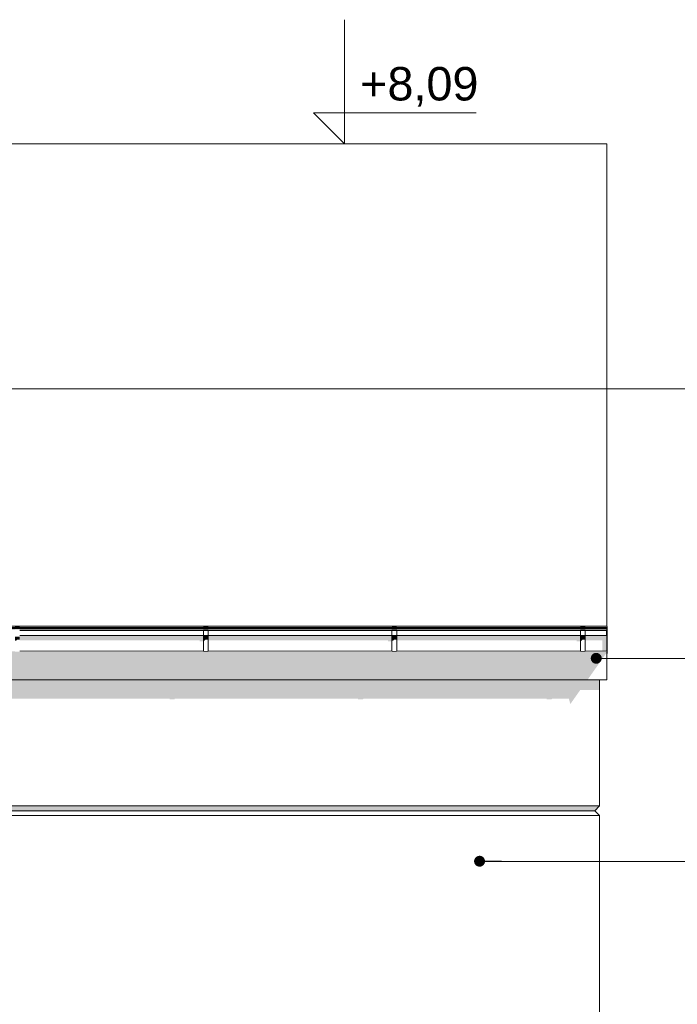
# Model space of a CAD drawing. Header units: millimetres. Extents: x 11 to 55443, y -2 to 19464.
# Tile 134 of 135: x 41362 to 44112, y 15344 to 19464. Entities that reach past the tile are written whole.
import ezdxf

# ---------------------------------------------------------------- set-up
doc = ezdxf.new("R2010")
doc.units = ezdxf.units.MM
doc.header["$MEASUREMENT"] = 0
doc.linetypes.add('Wipeout_Contour', pattern=[1000, 0, -1000])
for name, color, linetype, lineweight in [('A_OZN_ODNOSNIKI_Nr_pióra__85', 7, 'Continuous', 13), ('Nowe_A__DACHY_Nr_pióra__92', 7, 'Continuous', 13), ('Nowe_A__SCIANY_Nr_pióra__87', 7, 'Continuous', 13), ('Nowe_A_WN_WYPOSAZENIE_Nr_pióra__2', 7, 'Continuous', 13), ('Nowe_A_WYM_Nr_pióra__1', 7, 'Continuous', 13), ('Nowe_A_WYM_Nr_pióra__45', 7, 'Continuous', 15), ('Nowe_A_WYM_Nr_pióra__85', 7, 'Continuous', 13)]:
    doc.layers.add(name, color=color, linetype=linetype, lineweight=lineweight)
for name, color, linetype in [('Nowe_A__DACHY', 7, 'Continuous'), ('Nowe_A__SCIANY', 7, 'Continuous'), ('Nowe_A_WN_WYPOSAZENIE', 7, 'Continuous'), ('Nowe_A_WYM', 7, 'Continuous')]:
    doc.layers.add(name, color=color, linetype=linetype)
doc.styles.add('STYL_AUTOMATYCZNY_3', font='arial.ttf')
doc.dimstyles.new('STYL_AUTOMATYCZNY__1', dxfattribs={"dimtxt": 0.18, "dimasz": 91.2, "dimexe": 0.18, "dimexo": 0.0625, "dimgap": 0, "dimtad": 0, "dimtih": 1, "dimtoh": 1, "dimdec": 4, "dimzin": 0, "dimdsep": 46, "dimcen": 0.09, "dimadec": 0, "dimazin": 0, "dimtfac": 1, "dimtdec": 4, "dimtmove": 0, "dimatfit": 3, "dimldrblk": 'ARROWHEAD_11', "dimfxl": 0, "dimtolj": 1, "dimtzin": 0, "dimarcsym": 0})

# ---------------------------------------------------------------- blocks, each defined once
blk = doc.blocks.new('ElemPrzekroju_1_1', base_point=(7287.1, 10854))
at = {"color": 254, "linetype": 'Wipeout_Contour', "lineweight": 0, "ltscale": 339579.704792}
blk.add_wipeout([(37510.5, 16666.3), (37512.7, 16666.3), (37512.7, 16586.3), (37510.5, 16586.3), (37510.5, 16174), (43787.1, 16174), (43787.1, 16701.6), (37510.5, 16701.6)], dxfattribs=at).dxf.layer = 'Nowe_A__SCIANY'
at = {"layer": 'Nowe_A__SCIANY', "linetype": 'Continuous', "lineweight": 0, "true_color": 0x000000}
blk.add_hatch(color=18, dxfattribs=at).paths.add_polyline_path([(43787.1, 16701.6), (37510.5, 16701.6), (37510.5, 16666.3), (37512.7, 16666.3), (37512.7, 16623.4), (38046.8, 16623.4), (38047.5, 16620.1), (38067.5, 16620.1), (38069.9, 16623.4), (38835.1, 16623.4), (38835.9, 16620.1), (38855.9, 16620.1), (38858.2, 16623.4), (39623.4, 16623.4), (39624.2, 16620.1), (39644.2, 16620.1), (39646.5, 16623.4), (40411.8, 16623.4), (40412.6, 16620.1), (40432.6, 16620.1), (40434.9, 16623.4), (41200.1, 16623.4), (41200.9, 16620.1), (41220.9, 16620.1), (41223.2, 16623.4), (41988.5, 16623.4), (41989.2, 16620.1), (42009.2, 16620.1), (42011.5, 16623.4), (42776.8, 16623.4), (42777.6, 16620.1), (42797.6, 16620.1), (42799.9, 16623.4), (43565.1, 16623.4), (43565.9, 16620.1), (43585.9, 16620.1), (43588.2, 16623.4), (43658.7, 16623.4), (43663.8, 16601.6), (43665.3, 16601.6), (43706, 16659.2), (43787.1, 16659.2)])
at = {"color": 254, "linetype": 'Wipeout_Contour', "lineweight": 0, "ltscale": 175021.799182}
blk.add_wipeout([(37510.5, 16174), (37510.5, 16154), (43767.1, 16154), (43787.1, 16174)], dxfattribs=at).dxf.layer = 'Nowe_A__SCIANY'
at = {"layer": 'Nowe_A__SCIANY', "linetype": 'Continuous', "lineweight": 0, "true_color": 0x000000}
blk.add_hatch(color=18, dxfattribs=at).paths.add_polyline_path([(37510.5, 16174), (37510.5, 16154), (43767.1, 16154), (43787.1, 16174)])
at = {"color": 254, "linetype": 'Wipeout_Contour', "lineweight": 0, "ltscale": 174992.133154}
blk.add_wipeout([(37510.5, 16154), (37510.5, 16134), (43787.1, 16134), (43767.1, 16154)], dxfattribs=at).dxf.layer = 'Nowe_A__SCIANY'
at = {"layer": 'Nowe_A__SCIANY_Nr_pióra__87', "color": 7, "linetype": 'Continuous', "lineweight": 13}
for p, q in [((43787.1, 16174), (43787.1, 16701.6)), ((37510.5, 16174), (43787.1, 16174))]:
    blk.add_line(p, q, dxfattribs=at)
at = {"color": 254, "linetype": 'Wipeout_Contour', "lineweight": 0, "ltscale": 174303.202238}
blk.add_wipeout([(37510.5, 15174), (43787.1, 15174), (43787.1, 16134), (37510.5, 16134)], dxfattribs=at).dxf.layer = 'Nowe_A__SCIANY'
at = {"layer": 'Nowe_A__SCIANY', "linetype": 'Continuous', "lineweight": 0, "true_color": 0x000000}
blk.add_hatch(color=18, dxfattribs=at).paths.add_polyline_path([(37510.5, 16154), (37510.5, 16150.6), (43770.6, 16150.6), (43767.1, 16154)])
at = {"layer": 'Nowe_A__SCIANY_Nr_pióra__87', "color": 7, "linetype": 'Continuous', "lineweight": 13}
for p, q in [((43767.1, 16154), (37510.5, 16154)), ((43767.1, 16154), (43787.1, 16174)), ((43787.1, 16134), (43767.1, 16154)), ((37510.5, 16134), (43787.1, 16134)), ((43787.1, 15174), (43787.1, 16134))]:
    blk.add_line(p, q, dxfattribs=at)
blk = doc.blocks.new('ElemPrzekroju_22_1', base_point=(7287.1, 10854))
at = {"color": 254, "linetype": 'Wipeout_Contour', "lineweight": 0, "ltscale": 187881.540222}
blk.add_wipeout([(43817.1, 16910), (43818.6, 16910), (43818.6, 16925.4), (43817.1, 16925.4)], dxfattribs=at).dxf.layer = 'Nowe_A_WN_WYPOSAZENIE'
at = {"color": 254, "linetype": 'Wipeout_Contour', "lineweight": 0, "ltscale": 187804.643285}
blk.add_wipeout([(43818.6, 16910), (43817.1, 16910), (43817.1, 16818.4), (43818.6, 16818.4)], dxfattribs=at).dxf.layer = 'Nowe_A_WN_WYPOSAZENIE'
at = {"color": 254, "linetype": 'Wipeout_Contour', "lineweight": 0, "ltscale": 176300.135174}
blk.add_wipeout([(37543, 16917.5), (43817.1, 16917.5), (43817.1, 16922.4), (37543, 16922.4)], dxfattribs=at).dxf.layer = 'Nowe_A_WN_WYPOSAZENIE'
at = {"color": 254, "linetype": 'Wipeout_Contour', "lineweight": 0, "ltscale": 176295.529073}
blk.add_wipeout([(43817.1, 16917.5), (37543, 16917.5), (37543, 16916.4), (43817.1, 16916.4)], dxfattribs=at).dxf.layer = 'Nowe_A_WN_WYPOSAZENIE'
at = {"layer": 'Nowe_A_WN_WYPOSAZENIE', "linetype": 'Continuous', "lineweight": 0, "true_color": 0x000000}
blk.add_hatch(color=18, dxfattribs=at).paths.add_polyline_path([(43817.1, 16917.5), (37543, 16917.5), (37543, 16916.4), (43817.1, 16916.4)])
at = {"color": 254, "linetype": 'Wipeout_Contour', "lineweight": 0, "ltscale": 1758406.381186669}
blk.add_wipeout([(37312, 16916.4), (37312, 16909.4), (37378, 16909.4), (37378, 16911.2), (37543, 16911.2), (37543, 16909.4), (38188.8, 16909.4), (38188.8, 16911.2), (38208.8, 16911.2), (38208.8, 16909.4), (38977.1, 16909.4), (38977.1, 16911.2), (38997.1, 16911.2), (38997.1, 16909.4), (39765.5, 16909.4), (39765.5, 16911.2), (39785.5, 16911.2), (39785.5, 16909.4), (40553.8, 16909.4), (40553.8, 16911.2), (40573.8, 16911.2), (40573.8, 16909.4), (41342.1, 16909.4), (41342.1, 16911.2), (41362.1, 16911.2), (41362.1, 16909.4), (42130.5, 16909.4), (42130.5, 16911.2), (42150.5, 16911.2), (42150.5, 16909.4), (42918.8, 16909.4), (42918.8, 16911.2), (42938.8, 16911.2), (42938.8, 16909.4), (43707.1, 16909.4), (43707.1, 16911.2), (43727.1, 16911.2), (43727.1, 16909.4), (43817.1, 16909.4), (43817.1, 16916.4)], dxfattribs=at).dxf.layer = 'Nowe_A_WN_WYPOSAZENIE'
at = {"color": 254, "linetype": 'Wipeout_Contour', "lineweight": 0, "ltscale": 180163.144036}
blk.add_wipeout([(41362.1, 16909.4), (41362.1, 16907.6), (42130.5, 16907.6), (42130.5, 16909.4)], dxfattribs=at).dxf.layer = 'Nowe_A_WN_WYPOSAZENIE'
at = {"color": 254, "linetype": 'Wipeout_Contour', "lineweight": 0, "ltscale": 183089.633037}
blk.add_wipeout([(42150.5, 16907.6), (42918.8, 16907.6), (42918.8, 16909.4), (42150.5, 16909.4)], dxfattribs=at).dxf.layer = 'Nowe_A_WN_WYPOSAZENIE'
at = {"color": 254, "linetype": 'Wipeout_Contour', "lineweight": 0, "ltscale": 180146.975334}
blk.add_wipeout([(41362.1, 16907.6), (41362.1, 16887.9), (42130.5, 16887.9), (42130.5, 16907.6)], dxfattribs=at).dxf.layer = 'Nowe_A_WN_WYPOSAZENIE'
at = {"color": 254, "linetype": 'Wipeout_Contour', "lineweight": 0, "ltscale": 186023.537631}
blk.add_wipeout([(42938.8, 16907.6), (43707.1, 16907.6), (43707.1, 16909.4), (42938.8, 16909.4)], dxfattribs=at).dxf.layer = 'Nowe_A_WN_WYPOSAZENIE'
at = {"color": 254, "linetype": 'Wipeout_Contour', "lineweight": 0, "ltscale": 178724.061238}
blk.add_wipeout([(41342.1, 16922.4), (41362.1, 16922.4), (41362.1, 16923.9), (41342.1, 16923.9)], dxfattribs=at).dxf.layer = 'Nowe_A_WN_WYPOSAZENIE'
at = {"color": 254, "linetype": 'Wipeout_Contour', "lineweight": 0, "ltscale": 183073.722861}
blk.add_wipeout([(42150.5, 16907.6), (42150.5, 16887.9), (42918.8, 16887.9), (42918.8, 16907.6)], dxfattribs=at).dxf.layer = 'Nowe_A_WN_WYPOSAZENIE'
at = {"color": 254, "linetype": 'Wipeout_Contour', "lineweight": 0, "ltscale": 187697.56284}
blk.add_wipeout([(43727.1, 16909.4), (43727.1, 16907.6), (43817.1, 16907.6), (43817.1, 16909.4)], dxfattribs=at).dxf.layer = 'Nowe_A_WN_WYPOSAZENIE'
at = {"color": 254, "linetype": 'Wipeout_Contour', "lineweight": 0, "ltscale": 181646.393462}
blk.add_wipeout([(42130.5, 16922.4), (42150.5, 16922.4), (42150.5, 16923.9), (42130.5, 16923.9)], dxfattribs=at).dxf.layer = 'Nowe_A_WN_WYPOSAZENIE'
at = {"color": 254, "linetype": 'Wipeout_Contour', "lineweight": 0, "ltscale": 186007.878451}
blk.add_wipeout([(42938.8, 16887.9), (43707.1, 16887.9), (43707.1, 16907.6), (42938.8, 16907.6)], dxfattribs=at).dxf.layer = 'Nowe_A_WN_WYPOSAZENIE'
at = {"color": 254, "linetype": 'Wipeout_Contour', "lineweight": 0, "ltscale": 180129.042133}
blk.add_wipeout([(42130.5, 16887.9), (41362.1, 16887.9), (41362.1, 16883.7), (42130.5, 16883.7)], dxfattribs=at).dxf.layer = 'Nowe_A_WN_WYPOSAZENIE'
at = {"layer": 'Nowe_A_WN_WYPOSAZENIE', "linetype": 'Continuous', "lineweight": 0, "true_color": 0x000000}
blk.add_hatch(color=18, dxfattribs=at).paths.add_polyline_path([(42130.5, 16887.9), (41362.1, 16887.9), (41362.1, 16883.7), (42130.5, 16883.7)])
at = {"color": 254, "linetype": 'Wipeout_Contour', "lineweight": 0, "ltscale": 181626.744302}
blk.add_wipeout([(42150.5, 16911.2), (42130.5, 16911.2), (42130.5, 16908.8), (42150.5, 16908.8)], dxfattribs=at).dxf.layer = 'Nowe_A_WN_WYPOSAZENIE'
at = {"color": 254, "linetype": 'Wipeout_Contour', "lineweight": 0, "ltscale": 184576.330049}
blk.add_wipeout([(42918.8, 16922.4), (42938.8, 16922.4), (42938.8, 16923.9), (42918.8, 16923.9)], dxfattribs=at).dxf.layer = 'Nowe_A_WN_WYPOSAZENIE'
at = {"color": 254, "linetype": 'Wipeout_Contour', "lineweight": 0, "ltscale": 187682.044247}
blk.add_wipeout([(43727.1, 16907.6), (43727.1, 16887.9), (43817.1, 16887.9), (43817.1, 16907.6)], dxfattribs=at).dxf.layer = 'Nowe_A_WN_WYPOSAZENIE'
at = {"layer": 'Nowe_A_WN_WYPOSAZENIE', "linetype": 'Continuous', "lineweight": 0, "true_color": 0x000000}
blk.add_hatch(color=18, dxfattribs=at).paths.add_polyline_path([(43812.6, 16917.5), (43817.1, 16917.5), (43817.1, 16922.4), (43815.5, 16922.4)])
at = {"layer": 'Nowe_A_WN_WYPOSAZENIE_Nr_pióra__2', "color": 7, "linetype": 'Continuous', "lineweight": 13}
for p, q in [((43818.6, 16925.4), (43817.1, 16925.4)), ((43817.1, 16925.1), (43817.1, 16910)), ((43818.6, 16910), (43817.1, 16910)), ((43818.6, 16925.4), (43818.6, 16910))]:
    blk.add_line(p, q, dxfattribs=at)
at = {"color": 254, "linetype": 'Wipeout_Contour', "lineweight": 0, "ltscale": 184556.992752}
blk.add_wipeout([(42938.8, 16911.2), (42918.8, 16911.2), (42918.8, 16908.8), (42938.8, 16908.8)], dxfattribs=at).dxf.layer = 'Nowe_A_WN_WYPOSAZENIE'
at = {"color": 254, "linetype": 'Wipeout_Contour', "lineweight": 0, "ltscale": 187513.514269}
blk.add_wipeout([(43727.1, 16923.9), (43707.1, 16923.9), (43707.1, 16922.4), (43727.1, 16922.4)], dxfattribs=at).dxf.layer = 'Nowe_A_WN_WYPOSAZENIE'
at = {"color": 254, "linetype": 'Wipeout_Contour', "lineweight": 0, "ltscale": 183056.07639}
blk.add_wipeout([(42150.5, 16887.9), (42150.5, 16883.7), (42918.8, 16883.7), (42918.8, 16887.9)], dxfattribs=at).dxf.layer = 'Nowe_A_WN_WYPOSAZENIE'
at = {"layer": 'Nowe_A_WN_WYPOSAZENIE', "linetype": 'Continuous', "lineweight": 0, "true_color": 0x000000}
blk.add_hatch(color=18, dxfattribs=at).paths.add_polyline_path([(42150.5, 16887.9), (42150.5, 16883.7), (42918.8, 16883.7), (42918.8, 16887.9)])
at = {"color": 254, "linetype": 'Wipeout_Contour', "lineweight": 0, "ltscale": 187494.479913}
blk.add_wipeout([(43727.1, 16911.2), (43707.1, 16911.2), (43707.1, 16908.8), (43727.1, 16908.8)], dxfattribs=at).dxf.layer = 'Nowe_A_WN_WYPOSAZENIE'
at = {"color": 254, "linetype": 'Wipeout_Contour', "lineweight": 0, "ltscale": 180079.271719}
blk.add_wipeout([(41362.1, 16883.7), (41362.1, 16821.4), (42130.5, 16821.4), (42130.5, 16883.7)], dxfattribs=at).dxf.layer = 'Nowe_A_WN_WYPOSAZENIE'
at = {"color": 254, "linetype": 'Wipeout_Contour', "lineweight": 0, "ltscale": 185990.510378}
blk.add_wipeout([(42938.8, 16883.7), (43707.1, 16883.7), (43707.1, 16887.9), (42938.8, 16887.9)], dxfattribs=at).dxf.layer = 'Nowe_A_WN_WYPOSAZENIE'
at = {"layer": 'Nowe_A_WN_WYPOSAZENIE', "linetype": 'Continuous', "lineweight": 0, "true_color": 0x000000}
for points in [[(41362.1, 16882.6), (41342.1, 16882.6), (41342.1, 16866.4), (41347.7, 16866.4), (41351.3, 16870.4), (41362.1, 16870.4)], [(42938.8, 16883.7), (43707.1, 16883.7), (43707.1, 16887.9), (42938.8, 16887.9)]]:
    blk.add_hatch(color=18, dxfattribs=at).paths.add_polyline_path(points)
at = {"color": 254, "linetype": 'Wipeout_Contour', "lineweight": 0, "ltscale": 183007.102287}
blk.add_wipeout([(42918.8, 16883.7), (42150.5, 16883.7), (42150.5, 16821.4), (42918.8, 16821.4)], dxfattribs=at).dxf.layer = 'Nowe_A_WN_WYPOSAZENIE'
at = {"color": 254, "linetype": 'Wipeout_Contour', "lineweight": 0, "ltscale": 187664.832108}
blk.add_wipeout([(43727.1, 16887.9), (43727.1, 16883.7), (43817.1, 16883.7), (43817.1, 16887.9)], dxfattribs=at).dxf.layer = 'Nowe_A_WN_WYPOSAZENIE'
at = {"layer": 'Nowe_A_WN_WYPOSAZENIE', "linetype": 'Continuous', "lineweight": 0, "true_color": 0x000000}
for points in [[(43815.3, 16907.6), (43817.1, 16907.6), (43817.1, 16909.4), (43815.8, 16909.4)], [(43727.1, 16887.9), (43727.1, 16883.7), (43817.1, 16883.7), (43817.1, 16887.9)]]:
    blk.add_hatch(color=18, dxfattribs=at).paths.add_polyline_path(points)
at = {"color": 254, "linetype": 'Wipeout_Contour', "lineweight": 0, "ltscale": 181608.584152}
blk.add_wipeout([(42150.5, 16908.8), (42130.5, 16908.8), (42130.5, 16886.8), (42150.5, 16886.8)], dxfattribs=at).dxf.layer = 'Nowe_A_WN_WYPOSAZENIE'
at = {"layer": 'Nowe_A_WN_WYPOSAZENIE', "linetype": 'Continuous', "lineweight": 0, "true_color": 0x000000}
blk.add_hatch(color=18, dxfattribs=at).paths.add_polyline_path([(42129.5, 16907.6), (42130.5, 16907.6), (42130.5, 16909.4), (42129.5, 16909.4)])
at = {"layer": 'Nowe_A_WN_WYPOSAZENIE_Nr_pióra__2', "color": 7, "linetype": 'Continuous', "lineweight": 13}
for p, q in [((42130.5, 16909.4), (41362.1, 16909.4)), ((42130.5, 16907.6), (41362.1, 16907.6)), ((42130.5, 16923.9), (42130.5, 16922.4)), ((42150.5, 16923.9), (42130.5, 16923.9)), ((42130.5, 16911.2), (42130.5, 16908.8)), ((42150.5, 16911.2), (42130.5, 16911.2)), ((42150.5, 16908.8), (42130.5, 16908.8)), ((42150.5, 16923.9), (42150.5, 16922.4)), ((42150.5, 16911.2), (42150.5, 16908.8))]:
    blk.add_line(p, q, dxfattribs=at)
at = {"color": 254, "linetype": 'Wipeout_Contour', "lineweight": 0, "ltscale": 181589.062191}
blk.add_wipeout([(42150.5, 16886.8), (42130.5, 16886.8), (42130.5, 16882.6), (42150.5, 16882.6)], dxfattribs=at).dxf.layer = 'Nowe_A_WN_WYPOSAZENIE'
at = {"color": 254, "linetype": 'Wipeout_Contour', "lineweight": 0, "ltscale": 185942.309418}
blk.add_wipeout([(42938.8, 16821.4), (43707.1, 16821.4), (43707.1, 16883.7), (42938.8, 16883.7)], dxfattribs=at).dxf.layer = 'Nowe_A_WN_WYPOSAZENIE'
at = {"layer": 'Nowe_A_WN_WYPOSAZENIE', "linetype": 'Continuous', "lineweight": 0, "true_color": 0x000000}
blk.add_hatch(color=18, dxfattribs=at).paths.add_polyline_path([(42150.5, 16886.8), (42130.5, 16886.8), (42130.5, 16882.6), (42150.5, 16882.6)])
at = {"color": 254, "linetype": 'Wipeout_Contour', "lineweight": 0, "ltscale": 184539.120987}
blk.add_wipeout([(42938.8, 16908.8), (42918.8, 16908.8), (42918.8, 16886.8), (42938.8, 16886.8)], dxfattribs=at).dxf.layer = 'Nowe_A_WN_WYPOSAZENIE'
at = {"color": 254, "linetype": 'Wipeout_Contour', "lineweight": 0, "ltscale": 187617.064189}
blk.add_wipeout([(43817.1, 16883.7), (43727.1, 16883.7), (43727.1, 16821.4), (43817.1, 16821.4)], dxfattribs=at).dxf.layer = 'Nowe_A_WN_WYPOSAZENIE'
at = {"layer": 'Nowe_A_WN_WYPOSAZENIE', "linetype": 'Continuous', "lineweight": 0, "true_color": 0x000000}
for points in [[(42917.9, 16907.6), (42918.8, 16907.6), (42918.8, 16909.4), (42917.9, 16909.4)], [(43813.1, 16904.3), (43813.1, 16887.9), (43817.1, 16887.9), (43817.1, 16907.6), (43815.3, 16907.6)]]:
    blk.add_hatch(color=18, dxfattribs=at).paths.add_polyline_path(points)
at = {"layer": 'Nowe_A_WN_WYPOSAZENIE_Nr_pióra__2', "color": 7, "linetype": 'Continuous', "lineweight": 13}
for p, q in [((42918.8, 16909.4), (42150.5, 16909.4)), ((42918.8, 16907.6), (42150.5, 16907.6)), ((42918.8, 16923.9), (42918.8, 16922.4)), ((42938.8, 16923.9), (42918.8, 16923.9)), ((42918.8, 16911.2), (42918.8, 16908.8)), ((42938.8, 16911.2), (42918.8, 16911.2)), ((42938.8, 16908.8), (42918.8, 16908.8)), ((42938.8, 16923.9), (42938.8, 16922.4)), ((42938.8, 16911.2), (42938.8, 16908.8)), ((43817.1, 16910), (43817.1, 16818.4)), ((43818.6, 16910), (43818.6, 16818.4)), ((43818.6, 16818.4), (43817.1, 16818.4))]:
    blk.add_line(p, q, dxfattribs=at)
at = {"color": 254, "linetype": 'Wipeout_Contour', "lineweight": 0, "ltscale": 187476.888195}
blk.add_wipeout([(43727.1, 16908.8), (43707.1, 16908.8), (43707.1, 16886.8), (43727.1, 16886.8)], dxfattribs=at).dxf.layer = 'Nowe_A_WN_WYPOSAZENIE'
at = {"color": 254, "linetype": 'Wipeout_Contour', "lineweight": 0, "ltscale": 181539.411748}
blk.add_wipeout([(42150.5, 16882.6), (42130.5, 16882.6), (42130.5, 16819.9), (42150.5, 16819.9)], dxfattribs=at).dxf.layer = 'Nowe_A_WN_WYPOSAZENIE'
at = {"color": 254, "linetype": 'Wipeout_Contour', "lineweight": 0, "ltscale": 184519.90905}
blk.add_wipeout([(42938.8, 16886.8), (42918.8, 16886.8), (42918.8, 16882.6), (42938.8, 16882.6)], dxfattribs=at).dxf.layer = 'Nowe_A_WN_WYPOSAZENIE'
at = {"layer": 'Nowe_A_WN_WYPOSAZENIE', "linetype": 'Continuous', "lineweight": 0, "true_color": 0x000000}
for points in [[(37312, 16916.4), (37312, 16910), (37371.8, 16910), (37371.5, 16909.4), (37378, 16909.4), (37378, 16911.2), (37543, 16911.2), (37543, 16910), (38188.8, 16910), (38188.8, 16911.2), (38208.8, 16911.2), (38208.8, 16910), (38977.1, 16910), (38977.1, 16911.2), (38997.1, 16911.2), (38997.1, 16910), (39765.5, 16910), (39765.5, 16911.2), (39785.5, 16911.2), (39785.5, 16910), (40553.8, 16910), (40553.8, 16911.2), (40573.8, 16911.2), (40573.8, 16910), (41342.1, 16910), (41342.1, 16911.2), (41362.1, 16911.2), (41362.1, 16910), (42130.5, 16910), (42130.5, 16911.2), (42150.5, 16911.2), (42150.5, 16910), (42918.8, 16910), (42918.8, 16911.2), (42938.8, 16911.2), (42938.8, 16910), (43707.1, 16910), (43707.1, 16911.2), (43727.1, 16911.2), (43727.1, 16910), (43807.3, 16910), (43807, 16909.4), (43817.1, 16909.4), (43817.1, 16916.4)], [(42128.5, 16905.9), (42128.5, 16887.9), (42130.5, 16887.9), (42130.5, 16907.6), (42129.5, 16907.6)], [(43706.2, 16907.6), (43707.1, 16907.6), (43707.1, 16909.4), (43706.2, 16909.4)], [(41362.1, 16883.7), (41362.1, 16867.5), (42114.1, 16867.5), (42114.1, 16863.5), (42128.5, 16863.5), (42128.5, 16821.4), (42130.5, 16821.4), (42130.5, 16883.7)], [(42150.5, 16882.6), (42130.5, 16882.6), (42130.5, 16866.4), (42136.1, 16866.4), (42139.6, 16870.4), (42150.5, 16870.4)], [(42938.8, 16886.8), (42918.8, 16886.8), (42918.8, 16882.6), (42938.8, 16882.6)]]:
    blk.add_hatch(color=18, dxfattribs=at).paths.add_polyline_path(points)
at = {"layer": 'Nowe_A_WN_WYPOSAZENIE_Nr_pióra__2', "color": 7, "linetype": 'Continuous', "lineweight": 13}
for p, q in [((43817.1, 16922.4), (37543, 16922.4)), ((43817.1, 16917.5), (37543, 16917.5)), ((43817.1, 16916.4), (37543, 16916.4)), ((42130.5, 16908.8), (42130.5, 16886.8)), ((42150.5, 16908.8), (42150.5, 16886.8)), ((43707.1, 16909.4), (42938.8, 16909.4)), ((43707.1, 16907.6), (42938.8, 16907.6)), ((43707.1, 16923.9), (43707.1, 16922.4)), ((43727.1, 16923.9), (43707.1, 16923.9)), ((43707.1, 16911.2), (43707.1, 16908.8)), ((43727.1, 16911.2), (43707.1, 16911.2)), ((43727.1, 16908.8), (43707.1, 16908.8)), ((43727.1, 16923.9), (43727.1, 16922.4)), ((43727.1, 16911.2), (43727.1, 16908.8)), ((43817.1, 16909.4), (43727.1, 16909.4)), ((43817.1, 16907.6), (43727.1, 16907.6)), ((42130.5, 16887.9), (41362.1, 16887.9)), ((42130.5, 16886.8), (42130.5, 16882.6)), ((42150.5, 16886.8), (42130.5, 16886.8)), ((42130.5, 16882.6), (42130.5, 16819.9)), ((42150.5, 16882.6), (42130.5, 16882.6)), ((42150.5, 16886.8), (42150.5, 16882.6)), ((42150.5, 16882.6), (42150.5, 16819.9)), ((42130.5, 16821.4), (41362.1, 16821.4)), ((42150.5, 16819.9), (42130.5, 16819.9))]:
    blk.add_line(p, q, dxfattribs=at)
at = {"color": 254, "linetype": 'Wipeout_Contour', "lineweight": 0, "ltscale": 187457.977317}
blk.add_wipeout([(43727.1, 16886.8), (43707.1, 16886.8), (43707.1, 16882.6), (43727.1, 16882.6)], dxfattribs=at).dxf.layer = 'Nowe_A_WN_WYPOSAZENIE'
at = {"layer": 'Nowe_A_WN_WYPOSAZENIE', "linetype": 'Continuous', "lineweight": 0, "true_color": 0x000000}
blk.add_hatch(color=18, dxfattribs=at).paths.add_polyline_path([(43727.1, 16886.8), (43707.1, 16886.8), (43707.1, 16882.6), (43727.1, 16882.6)])
at = {"color": 254, "linetype": 'Wipeout_Contour', "lineweight": 0, "ltscale": 184471.047637}
blk.add_wipeout([(42938.8, 16882.6), (42918.8, 16882.6), (42918.8, 16819.9), (42938.8, 16819.9)], dxfattribs=at).dxf.layer = 'Nowe_A_WN_WYPOSAZENIE'
at = {"layer": 'Nowe_A_WN_WYPOSAZENIE', "linetype": 'Continuous', "lineweight": 0, "true_color": 0x000000}
for points in [[(42917.9, 16907.6), (42916.8, 16905.9), (42916.8, 16887.9), (42918.8, 16887.9), (42918.8, 16907.6)], [(42150.5, 16883.7), (42150.5, 16867.5), (42902.4, 16867.5), (42902.4, 16863.5), (42916.8, 16863.5), (42916.8, 16821.4), (42918.8, 16821.4), (42918.8, 16883.7)], [(42938.8, 16882.6), (42918.8, 16882.6), (42918.8, 16866.4), (42924.4, 16866.4), (42928, 16870.4), (42938.8, 16870.4)]]:
    blk.add_hatch(color=18, dxfattribs=at).paths.add_polyline_path(points)
at = {"layer": 'Nowe_A_WN_WYPOSAZENIE_Nr_pióra__2', "color": 7, "linetype": 'Continuous', "lineweight": 13}
for p, q in [((42918.8, 16908.8), (42918.8, 16886.8)), ((42938.8, 16908.8), (42938.8, 16886.8)), ((42918.8, 16887.9), (42150.5, 16887.9)), ((42918.8, 16886.8), (42918.8, 16882.6)), ((42938.8, 16886.8), (42918.8, 16886.8)), ((42918.8, 16882.6), (42918.8, 16819.9)), ((42938.8, 16882.6), (42918.8, 16882.6)), ((42938.8, 16886.8), (42938.8, 16882.6)), ((42938.8, 16882.6), (42938.8, 16819.9)), ((42918.8, 16821.4), (42150.5, 16821.4)), ((42938.8, 16819.9), (42918.8, 16819.9))]:
    blk.add_line(p, q, dxfattribs=at)
at = {"color": 254, "linetype": 'Wipeout_Contour', "lineweight": 0, "ltscale": 187409.882096}
blk.add_wipeout([(43727.1, 16882.6), (43707.1, 16882.6), (43707.1, 16819.9), (43727.1, 16819.9)], dxfattribs=at).dxf.layer = 'Nowe_A_WN_WYPOSAZENIE'
at = {"layer": 'Nowe_A_WN_WYPOSAZENIE', "linetype": 'Continuous', "lineweight": 0, "true_color": 0x000000}
for points in [[(43705.1, 16905.9), (43705.1, 16887.9), (43707.1, 16887.9), (43707.1, 16907.6), (43706.2, 16907.6)], [(43707.1, 16883.7), (42938.8, 16883.7), (42938.8, 16867.5), (43690.7, 16867.5), (43690.7, 16863.5), (43705.1, 16863.5), (43705.1, 16821.4), (43707.1, 16821.4)], [(43727.1, 16882.6), (43707.1, 16882.6), (43707.1, 16866.4), (43712.8, 16866.4), (43716.3, 16870.4), (43727.1, 16870.4)], [(43727.1, 16883.7), (43727.1, 16867.5), (43798.7, 16867.5), (43798.7, 16821.4), (43817.1, 16821.4), (43817.1, 16883.7)]]:
    blk.add_hatch(color=18, dxfattribs=at).paths.add_polyline_path(points)
at = {"layer": 'Nowe_A_WN_WYPOSAZENIE_Nr_pióra__2', "color": 7, "linetype": 'Continuous', "lineweight": 13}
for p, q in [((43707.1, 16908.8), (43707.1, 16886.8)), ((43727.1, 16908.8), (43727.1, 16886.8)), ((43707.1, 16887.9), (42938.8, 16887.9)), ((43707.1, 16886.8), (43707.1, 16882.6)), ((43727.1, 16886.8), (43707.1, 16886.8)), ((43707.1, 16882.6), (43707.1, 16819.9)), ((43727.1, 16882.6), (43707.1, 16882.6)), ((43817.1, 16887.9), (43727.1, 16887.9)), ((43727.1, 16886.8), (43727.1, 16882.6)), ((43727.1, 16882.6), (43727.1, 16819.9)), ((43707.1, 16821.4), (42938.8, 16821.4)), ((43727.1, 16819.9), (43707.1, 16819.9)), ((43817.1, 16821.4), (43727.1, 16821.4))]:
    blk.add_line(p, q, dxfattribs=at)
blk = doc.blocks.new('ElemPrzekroju_28_1', base_point=(7287.1, 10854))
at = {"color": 254, "linetype": 'Wipeout_Contour', "lineweight": 0, "ltscale": 187734.175958}
blk.add_wipeout([(43817.1, 16811.9), (43818.6, 16811.9), (43818.6, 16818.4), (43817.1, 16818.4)], dxfattribs=at).dxf.layer = 'Nowe_A_WN_WYPOSAZENIE'
at = {"layer": 'Nowe_A_WN_WYPOSAZENIE_Nr_pióra__2', "color": 7, "linetype": 'Continuous', "lineweight": 13}
for q in [(43817.1, 16811.9), (43818.6, 16818.4)]:
    blk.add_line((43818.6, 16811.9), q, dxfattribs=at)
blk = doc.blocks.new('ElemPrzekroju_39_1', base_point=(7287.1, 10854))
at = {"color": 254, "linetype": 'Wipeout_Contour', "lineweight": 0, "ltscale": 133047.221086}
blk.add_wipeout([(6757.1, 18943.9), (6757.1, 16926.2), (43817.1, 16926.2), (43817.1, 18943.9)], dxfattribs=at).dxf.layer = 'Nowe_A__DACHY'
at = {"color": 254, "linetype": 'Wipeout_Contour', "lineweight": 0, "ltscale": 1634160.656481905}
blk.add_wipeout([(37510.5, 16708.8), (43817.1, 16708.8), (43817.1, 16821.4), (43727.1, 16821.4), (43727.1, 16819.9), (43707.1, 16819.9), (43707.1, 16821.4), (42938.8, 16821.4), (42938.8, 16819.9), (42918.8, 16819.9), (42918.8, 16821.4), (42150.5, 16821.4), (42150.5, 16819.9), (42130.5, 16819.9), (42130.5, 16821.4), (41362.1, 16821.4), (41362.1, 16819.9), (41342.1, 16819.9), (41342.1, 16821.4), (40573.8, 16821.4), (40573.8, 16819.9), (40553.8, 16819.9), (40553.8, 16821.4), (39785.5, 16821.4), (39785.5, 16819.9), (39765.5, 16819.9), (39765.5, 16821.4), (38997.1, 16821.4), (38997.1, 16819.9), (38977.1, 16819.9), (38977.1, 16821.4), (38208.8, 16821.4), (38208.8, 16819.9), (38188.8, 16819.9), (38188.8, 16821.4), (37543, 16821.4), (37510.5, 16736.4)], dxfattribs=at).dxf.layer = 'Nowe_A__DACHY'
at = {"layer": 'Nowe_A__DACHY_Nr_pióra__92', "color": 7, "linetype": 'Continuous', "lineweight": 13}
blk.add_line((43817.1, 18943.9), (6757.1, 18943.9), dxfattribs=at)
at = {"color": 254, "linetype": 'Wipeout_Contour', "lineweight": 0, "ltscale": 5226076.326641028}
blk.add_wipeout([(43817.1, 16926.2), (6757.1, 16926.2), (6757.1, 16915.9), (6847.1, 16915.9), (6847.1, 16917.4), (6867.1, 16917.4), (6867.1, 16915.9), (7599.4, 16915.9), (7599.4, 16917.4), (7619.4, 16917.4), (7619.4, 16915.9), (8351.6, 16915.9), (8351.6, 16917.4), (8371.6, 16917.4), (8371.6, 16915.9), (9103.8, 16915.9), (9103.8, 16917.4), (9123.8, 16917.4), (9123.8, 16915.9), (9856, 16915.9), (9856, 16917.4), (9876, 16917.4), (9876, 16915.9), (10608.3, 16915.9), (10608.3, 16917.4), (10628.3, 16917.4), (10628.3, 16915.9), (11360.5, 16915.9), (11360.5, 16917.4), (11380.5, 16917.4), (11380.5, 16915.9), (12112.7, 16915.9), (12112.7, 16917.4), (12132.7, 16917.4), (12132.7, 16915.9), (12864.9, 16915.9), (12864.9, 16917.4), (12884.9, 16917.4), (12884.9, 16915.9), (12973.4, 16915.9), (12973.4, 16918.6), (12976.4, 16918.6), (12976.4, 16915.9), (13042.4, 16915.9), (13042.4, 16917.4), (13207.4, 16917.4), (13207.4, 16915.9), (13818.5, 16915.9), (13818.5, 16917.4), (13838.5, 16917.4), (13838.5, 16915.9), (14572.2, 16915.9), (14572.2, 16917.4), (14592.2, 16917.4), (14592.2, 16915.9), (15325.8, 16915.9), (15325.8, 16917.4), (15345.8, 16917.4), (15345.8, 16915.9), (16079.4, 16915.9), (16079.4, 16917.4), (16099.4, 16917.4), (16099.4, 16915.9), (16833, 16915.9), (16833, 16917.4), (16853, 16917.4), (16853, 16915.9), (17586.6, 16915.9), (17586.6, 16917.4), (17606.6, 16917.4), (17606.6, 16915.9), (18340.2, 16915.9), (18340.2, 16917.4), (18360.2, 16917.4), (18360.2, 16915.9), (19093.8, 16915.9), (19093.8, 16917.4), (19113.8, 16917.4), (19113.8, 16915.9), (19202.3, 16915.9), (19202.3, 16921.6), (19203.8, 16921.6), (19203.8, 16918.9), (25142.3, 16918.9), (25142.3, 16925.1), (25143.8, 16925.1), (25143.8, 16922.4), (25461.3, 16922.4), (25461.3, 16923.9), (25626.3, 16923.9), (25626.3, 16922.4), (31369, 16922.4), (31369, 16925.1), (31372, 16925.1), (31372, 16922.4), (31460.5, 16922.4), (31460.5, 16923.9), (31480.5, 16923.9), (31480.5, 16922.4), (32280.5, 16922.4), (32280.5, 16923.9), (32300.5, 16923.9), (32300.5, 16922.4), (33100.5, 16922.4), (33100.5, 16923.9), (33120.5, 16923.9), (33120.5, 16922.4), (33920.5, 16922.4), (33920.5, 16923.9), (33940.5, 16923.9), (33940.5, 16922.4), (34740.5, 16922.4), (34740.5, 16923.9), (34760.5, 16923.9), (34760.5, 16922.4), (35560.5, 16922.4), (35560.5, 16923.9), (35580.5, 16923.9), (35580.5, 16922.4), (36380.5, 16922.4), (36380.5, 16923.9), (36400.5, 16923.9), (36400.5, 16922.4), (37200.5, 16922.4), (37200.5, 16923.9), (37220.5, 16923.9), (37220.5, 16922.4), (37309, 16922.4), (37309, 16925.1), (37312, 16925.1), (37312, 16922.4), (37378, 16922.4), (37378, 16923.9), (37543, 16923.9), (37543, 16922.4), (38188.8, 16922.4), (38188.8, 16923.9), (38208.8, 16923.9), (38208.8, 16922.4), (38977.1, 16922.4), (38977.1, 16923.9), (38997.1, 16923.9), (38997.1, 16922.4), (39765.5, 16922.4), (39765.5, 16923.9), (39785.5, 16923.9), (39785.5, 16922.4), (40553.8, 16922.4), (40553.8, 16923.9), (40573.8, 16923.9), (40573.8, 16922.4), (41342.1, 16922.4), (41342.1, 16923.9), (41362.1, 16923.9), (41362.1, 16922.4), (42130.5, 16922.4), (42130.5, 16923.9), (42150.5, 16923.9), (42150.5, 16922.4), (42918.8, 16922.4), (42918.8, 16923.9), (42938.8, 16923.9), (42938.8, 16922.4), (43707.1, 16922.4), (43707.1, 16923.9), (43727.1, 16923.9), (43727.1, 16922.4), (43817.1, 16922.4)], dxfattribs=at).dxf.layer = 'Nowe_A__DACHY'
at = {"color": 254, "linetype": 'Wipeout_Contour', "lineweight": 0, "ltscale": 175911.372096}
blk.add_wipeout([(43817.1, 16708.8), (37510.5, 16708.8), (37510.5, 16701.6), (43817.1, 16701.6)], dxfattribs=at).dxf.layer = 'Nowe_A__DACHY'
at = {"layer": 'Nowe_A__DACHY', "linetype": 'Continuous', "lineweight": 0, "true_color": 0x000000}
for points in [[(43817.1, 16925.1), (43815.4, 16922.4), (43817.1, 16922.4)], [(37510.5, 16708.8), (43741.2, 16708.8), (43817.1, 16816.3), (43817.1, 16821.4), (43727.1, 16821.4), (43727.1, 16819.9), (43707.1, 16819.9), (43707.1, 16821.4), (42938.8, 16821.4), (42938.8, 16819.9), (42918.8, 16819.9), (42918.8, 16821.4), (42150.5, 16821.4), (42150.5, 16819.9), (42130.5, 16819.9), (42130.5, 16821.4), (41362.1, 16821.4), (41362.1, 16819.9), (41342.1, 16819.9), (41342.1, 16821.4), (40573.8, 16821.4), (40573.8, 16819.9), (40553.8, 16819.9), (40553.8, 16821.4), (39785.5, 16821.4), (39785.5, 16819.9), (39765.5, 16819.9), (39765.5, 16821.4), (38997.1, 16821.4), (38997.1, 16819.9), (38977.1, 16819.9), (38977.1, 16821.4), (38208.8, 16821.4), (38208.8, 16819.9), (38188.8, 16819.9), (38188.8, 16821.4), (37543, 16821.4), (37510.5, 16736.4)], [(37510.5, 16708.8), (37510.5, 16701.6), (43736, 16701.6), (43741.2, 16708.8)]]:
    blk.add_hatch(color=18, dxfattribs=at).paths.add_polyline_path(points)
at = {"layer": 'Nowe_A__DACHY_Nr_pióra__92', "color": 7, "linetype": 'Continuous', "lineweight": 13}
for p, q in [((43817.1, 16926.2), (43817.1, 18943.9)), ((6757.1, 16926.2), (43817.1, 16926.2)), ((43817.1, 16925.1), (43817.1, 16926.2)), ((43817.1, 16708.8), (43817.1, 16818.4)), ((43817.1, 16701.6), (37510.5, 16701.6)), ((43817.1, 16701.6), (43817.1, 16708.8))]:
    blk.add_line(p, q, dxfattribs=at)
blk = doc.blocks.new('Wymiary_11_1', base_point=(42720.6, 18943.9))
at = {"layer": 'Nowe_A_WYM_Nr_pióra__45', "color": 7, "linetype": 'Continuous', "lineweight": 15}
for p, q in [((42720.6, 18943.9), (42720.6, 19463.9)), ((42720.6, 18943.9), (42590.6, 19073.9)), ((42590.6, 19073.9), (42720.6, 19073.9)), ((42720.6, 19073.9), (43271.4, 19073.9))]:
    blk.add_line(p, q, dxfattribs=at)
at = {"layer": 'Nowe_A_WYM_Nr_pióra__85', "color": 7, "linetype": 'Continuous', "lineweight": 13}
for q in [(42623.1, 18943.9), (42818.1, 18943.9)]:
    blk.add_line((42720.6, 18943.9), q, dxfattribs=at)
at = {"layer": 'Nowe_A_WYM_Nr_pióra__1', "color": 7, "lineweight": 13, "insert": (42785.6, 19099.9), "char_height": 140, "attachment_point": 7, "style": 'STYL_AUTOMATYCZNY_3'}
blk.add_mtext('\\A1;{\\pql;\\fArial|b0|i0|c238|p0;\\W1.000000;+8,09}', dxfattribs=at)
blk = doc.blocks.new('ARROWHEAD_11')
at = {"color": 0, "linetype": 'Continuous', "lineweight": 0}
blk.add_line((0, 0), (-1, 0), dxfattribs=at)
at = {"color": 0, "linetype": 'Continuous', "lineweight": 0, "const_width": 0.25, "flags": 128}
blk.add_lwpolyline([(-0.125, 0, 1), (0.125, 0, 1)], format="xyb", close=True, dxfattribs=at)

msp = doc.modelspace()

# ---------------------------------------------------------------- block references
at = {"layer": 'Nowe_A__SCIANY', "lineweight": 0}
msp.add_blockref('ElemPrzekroju_1_1', (7287.1, 10854), dxfattribs=at)
at = {"layer": 'Nowe_A_WN_WYPOSAZENIE', "lineweight": 0}
msp.add_blockref('ElemPrzekroju_22_1', (7287.1, 10854), dxfattribs=at)

# ---------------------------------------------------------------- next in the draw order: block references
msp.add_blockref('ElemPrzekroju_28_1', (7287.1, 10854), dxfattribs=at)

# ---------------------------------------------------------------- next in the draw order: leaders
at = {"layer": 'A_OZN_ODNOSNIKI_Nr_pióra__85', "color": 7, "linetype": 'Continuous', "lineweight": 13, "annotation_type": 0, "has_hookline": 1, "hookline_direction": 0, "text_width": 107.1}
msp.add_leader([(43285, 15942.9), (46383.2, 15936.9)], dimstyle='STYL_AUTOMATYCZNY__1', dxfattribs=at)

# ---------------------------------------------------------------- next in the draw order: block references
at = {"layer": 'Nowe_A__DACHY', "lineweight": 0}
msp.add_blockref('ElemPrzekroju_39_1', (7287.1, 10854), dxfattribs=at)

# ---------------------------------------------------------------- next in the draw order: block references
at = {"layer": 'Nowe_A_WYM', "color": 7, "linetype": 'Continuous', "lineweight": 13}
msp.add_blockref('Wymiary_11_1', (42720.6, 18943.9), dxfattribs=at)

# ---------------------------------------------------------------- next in the draw order: leaders
at = {"layer": 'A_OZN_ODNOSNIKI_Nr_pióra__85', "color": 7, "linetype": 'Continuous', "lineweight": 13, "annotation_type": 0, "has_hookline": 1, "hookline_direction": 0}
for points, text_width in [([(38137, 17922.9), (46383.2, 17917.3)], 35.7), ([(43773, 16791.9), (46383.2, 16785)], 100)]:
    msp.add_leader(points, dimstyle='STYL_AUTOMATYCZNY__1', dxfattribs=dict(at, text_width=text_width))

doc.saveas('drawing.dxf')
